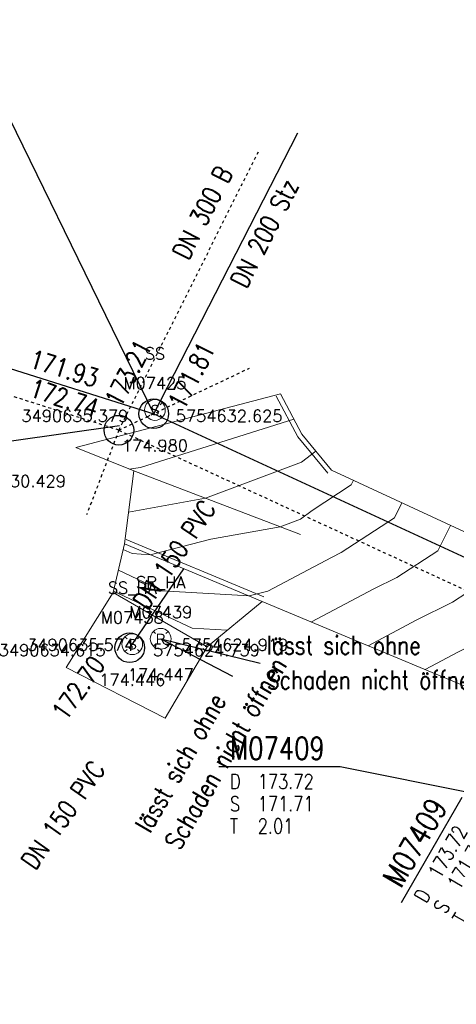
# Model space of a CAD drawing. Header units: metres. Extents: x 3490449 to 3490968, y 5754217 to 5754743.
# Tile 95 of 212: x 3490631 to 3490646, y 5754613 to 5754646. Entities that reach past the tile are written whole.
import ezdxf
from ezdxf.enums import TextEntityAlignment as Align

# ---------------------------------------------------------------- set-up
doc = ezdxf.new("R2010")
doc.units = ezdxf.units.M
doc.header["$LTSCALE"] = 0.25
doc.linetypes.add('Kartierung-07$0$AUSGEZOGEN', pattern=[0])
doc.linetypes.add('Kartierung-07$0$STRICHLINIE', pattern=[19.05, 12.7, -6.35])
for name, color, linetype, lineweight, true_color in [('Kartierung-07$0$$BRUCH', 7, 'Continuous', 18, 0x82563a), ('Kartierung-07$0$$HOEHEN_Haupt', 7, 'Continuous', 18, 0x82563a), ('Kartierung-07$0$$HOEHEN_Mittel', 7, 'Continuous', 18, 0x82563a), ('Kartierung-07$0$$P_INF_FL', 7, 'Kartierung-07$0$AUSGEZOGEN', 18, 0x82563a), ('Kartierung-07$0$$P_INF_H', 7, 'Kartierung-07$0$AUSGEZOGEN', 18, 0x82563a), ('Kartierung-07$0$$P_INF_H_Schacht', 7, 'Kartierung-07$0$AUSGEZOGEN', 18, 0x82563a), ('Kartierung-07$0$$P_INF_NR', 7, 'Kartierung-07$0$AUSGEZOGEN', 18, 0x82563a), ('Kartierung-07$0$$P_INF_NR_Schacht', 7, 'Kartierung-07$0$AUSGEZOGEN', 18, 0x82563a), ('Kartierung-07$0$$P_INF_X', 7, 'Kartierung-07$0$AUSGEZOGEN', 18, 0x82563a), ('Kartierung-07$0$$P_INF_Y', 7, 'Continuous', 18, 0x82563a), ('Kartierung-07$0$$PKT_GS', 7, 'Continuous', 18, 0x82563a), ('Kartierung-07$0$$PKT_SS', 7, 'Continuous', 18, 0x82563a), ('Kartierung-07$0$B_Befestigt', 7, 'Continuous', 18, 0x82563a), ('Kartierung-07$0$B_Bord', 7, 'Continuous', 18, 0x82563a), ('Kartierung-07$0$B_Gelaendeknick', 7, 'Continuous', 18, 0x82563a), ('Kartierung-07$0$B_Rinne', 7, 'Continuous', 18, 0x82563a), ('Kartierung-07$0$Hilfe_DGM', 7, 'Continuous', 18, 0x82563a), ('Kartierung-07$0$SYM_GS', 7, 'Kartierung-07$0$AUSGEZOGEN', 18, 0x82563a), ('Kartierung-07$0$SYM_SR_HA', 7, 'Kartierung-07$0$AUSGEZOGEN', 18, 0x82563a), ('Kartierung-07$0$SYM_SS', 7, 'Kartierung-07$0$AUSGEZOGEN', 18, 0x82563a), ('Kartierung-07$0$SYM_SS_HA', 7, 'Kartierung-07$0$AUSGEZOGEN', 18, 0x82563a)]:
    doc.layers.add(name, color=color, linetype=linetype, lineweight=lineweight, true_color=true_color)
doc.layers.add('Kartierung-07$0$$PKT_SR_HA', color=7, linetype='Continuous', lineweight=18)
doc.layers.add('Kartierung-07$0$$PKT_SS_HA', color=7, linetype='Continuous', lineweight=18)
for name, color, linetype, true_color in [('Kartierung-07$0$B_RW-Leitung_Aus', 7, 'Kartierung-07$0$STRICHLINIE', 0x82563a), ('Kartierung-07$0$B_RW-Leitung_Schrift_Aus', 7, 'Kartierung-07$0$AUSGEZOGEN', 0x82563a), ('Kartierung-07$0$B_Schachtschrift_RW_AUS', 7, 'Continuous', 0x82563a), ('Kartierung-07$0$B_Schachtschrift_SW_AUS', 7, 'Continuous', 0x82563a), ('Kartierung-07$0$B_SW-Leitung_AUS', 7, 'Continuous', 0x82563a), ('Kartierung-07$0$B_SW-Leitung_HA_Aus', 7, 'Continuous', 0x82563a), ('Kartierung-07$0$B_SW-Leitung_HA_Schrift_Aus', 7, 'Continuous', 0x82563a), ('Kartierung-07$0$B_SW_Leitung_Schrift_AUS', 7, 'Continuous', 0x82563a)]:
    doc.layers.add(name, color=color, linetype=linetype, true_color=true_color)
for name, color, linetype in [('Kartierung-07$0$B_RW-Schacht', 7, 'Continuous'), ('Kartierung-07$0$B_Schachtschrift_RW_HA', 7, 'Continuous'), ('Kartierung-07$0$B_Schachtschrift_RW_HA_60Grad', 7, 'Continuous'), ('Kartierung-07$0$B_SW-Leitung_HA_Schrift', 7, 'Continuous'), ('Kartierung-07$0$B_SW_Schacht', 7, 'Continuous'), ('Kartierung-07$0$B_SW_Schacht_HA', 7, 'Continuous')]:
    doc.layers.add(name, color=color, linetype=linetype)
doc.styles.add('Kartierung-07$0$2', font='TXT')
doc.styles.add('Kartierung-07$0$STANDARD', font='romans.shx', dxfattribs={"width": 0.8})

# ---------------------------------------------------------------- blocks, each defined once
blk = doc.blocks.new('Kartierung-07$0$PKT_GS')
at = {"layer": 'Kartierung-07$0$SYM_GS'}
blk.add_circle((0, 0), 0.2, dxfattribs=at)
at = {"layer": 'Kartierung-07$0$$P_INF_FL', "style": 'Kartierung-07$0$STANDARD'}
blk.add_attdef('CODE', text='', height=0.8, dxfattribs=at).set_placement((0, 1.7), align=Align.CENTER)
at = {"layer": 'Kartierung-07$0$$P_INF_H', "style": 'Kartierung-07$0$STANDARD'}
blk.add_attdef('H', text='', height=0.8, dxfattribs=at).set_placement((0, -1.4), align=Align.CENTER)
at = {"layer": 'Kartierung-07$0$$P_INF_NR', "style": 'Kartierung-07$0$STANDARD'}
blk.add_attdef('NR', text='', height=0.8, dxfattribs=at).set_placement((0, 0.7), align=Align.CENTER)
at = {"layer": 'Kartierung-07$0$$P_INF_X', "style": 'Kartierung-07$0$STANDARD'}
blk.add_attdef('X', text='', height=0.8, dxfattribs=at).set_placement((-0.9, -0.4), align=Align.RIGHT)
blk.add_attdef('Y', (0.7, -0.4), '', height=0.8, dxfattribs=at)
blk = doc.blocks.new('Kartierung-07$0$PKT_SS')
at = {"layer": 'Kartierung-07$0$SYM_SS'}
for p, q in [((-0.247, 0.247), (-0.177, 0.177)), ((0.177, 0.177), (0.247, 0.247)), ((0.177, 0.177), (0.247, 0.247)), ((-0.247, -0.247), (-0.177, -0.177)), ((0.177, -0.177), (0.247, -0.247))]:
    blk.add_line(p, q, dxfattribs=at)
blk.add_circle((0, 0), 0.35, dxfattribs=at)
at = {"layer": 'Kartierung-07$0$$P_INF_FL', "style": 'Kartierung-07$0$STANDARD'}
blk.add_attdef('CODE', text='', height=0.8, dxfattribs=at).set_placement((0, 1.7), align=Align.CENTER)
at = {"layer": 'Kartierung-07$0$$P_INF_H_Schacht', "style": 'Kartierung-07$0$STANDARD'}
blk.add_attdef('H', text='', height=0.8, dxfattribs=at).set_placement((0, -1.4), align=Align.CENTER)
at = {"layer": 'Kartierung-07$0$$P_INF_NR_Schacht', "style": 'Kartierung-07$0$STANDARD'}
blk.add_attdef('NR', text='', height=0.8, dxfattribs=at).set_placement((0, 0.7), align=Align.CENTER)
at = {"layer": 'Kartierung-07$0$$P_INF_X', "style": 'Kartierung-07$0$STANDARD'}
blk.add_attdef('X', text='', height=0.8, dxfattribs=at).set_placement((-0.9, -0.4), align=Align.RIGHT)
blk.add_attdef('Y', (0.7, -0.4), '', height=0.8, dxfattribs=at)
at = {"layer": 'Kartierung-07$0$SYM_SS', "style": 'Kartierung-07$0$2'}
blk.add_text('S', height=0.35, dxfattribs=at).set_placement((0, -0.178), align=Align.CENTER)
blk = doc.blocks.new('Kartierung-07$0$B_Schachtbeschriftung')
blk.add_line((0, 0), (8.186, 0))
at = {"style": 'Kartierung-07$0$STANDARD', "width": 0.8}
for s, p in [('D ', (0.75, -0.5)), ('S ', (0.75, -2)), ('T ', (0.75, -3.5))]:
    blk.add_text(s, height=1, dxfattribs=at).set_placement(p, align=Align.TOP_LEFT)
at = {"ltscale": 0.02, "style": 'Kartierung-07$0$STANDARD', "width": 0.8}
for tag, p, height in [('NUMMER', (0.759, 0.479), 1.5), ('DECKEL', (2.627, -1.5), 1), ('SOHLE', (2.625, -2.996), 1), ('TIEFE', (2.628, -4.501), 1)]:
    blk.add_attdef(tag, p, '', height=height, dxfattribs=at)
at = {"ltscale": 0.02, "style": 'Kartierung-07$0$STANDARD', "width": 0.8, "flags": 1}
blk.add_attdef('FOTO', (1.057, -6.131), '', height=1, dxfattribs=at)
blk = doc.blocks.new('Kartierung-07$0$PKT_SS_HA')
at = {"layer": 'Kartierung-07$0$SYM_SS_HA'}
for p, q in [((-0.247, 0.247), (-0.177, 0.177)), ((0.177, 0.177), (0.247, 0.247)), ((0.177, 0.177), (0.247, 0.247)), ((-0.247, -0.247), (-0.177, -0.177)), ((0.177, -0.177), (0.247, -0.247))]:
    blk.add_line(p, q, dxfattribs=at)
blk.add_circle((0, 0), 0.35, dxfattribs=at)
at = {"layer": 'Kartierung-07$0$$P_INF_FL', "style": 'Kartierung-07$0$STANDARD'}
blk.add_attdef('CODE', text='', height=0.8, dxfattribs=at).set_placement((0, 1.7), align=Align.CENTER)
at = {"layer": 'Kartierung-07$0$$P_INF_H_Schacht', "style": 'Kartierung-07$0$STANDARD'}
blk.add_attdef('H', text='', height=0.8, dxfattribs=at).set_placement((0, -1.4), align=Align.CENTER)
at = {"layer": 'Kartierung-07$0$$P_INF_NR_Schacht', "style": 'Kartierung-07$0$STANDARD'}
blk.add_attdef('NR', text='', height=0.8, dxfattribs=at).set_placement((0, 0.7), align=Align.CENTER)
at = {"layer": 'Kartierung-07$0$$P_INF_X', "style": 'Kartierung-07$0$STANDARD'}
blk.add_attdef('X', text='', height=0.8, dxfattribs=at).set_placement((-0.9, -0.4), align=Align.RIGHT)
blk.add_attdef('Y', (0.7, -0.4), '', height=0.8, dxfattribs=at)
at = {"layer": 'Kartierung-07$0$SYM_SS_HA', "style": 'Kartierung-07$0$2'}
blk.add_text('S', height=0.35, dxfattribs=at).set_placement((0, -0.178), align=Align.CENTER)
blk = doc.blocks.new('Kartierung-07$0$PKT_SR_HA')
at = {"layer": 'Kartierung-07$0$SYM_SR_HA'}
for p, q in [((-0.247, 0.247), (-0.177, 0.177)), ((0.177, 0.177), (0.247, 0.247)), ((0.177, 0.177), (0.247, 0.247)), ((-0.247, -0.247), (-0.177, -0.177)), ((0.177, -0.177), (0.247, -0.247))]:
    blk.add_line(p, q, dxfattribs=at)
blk.add_circle((0, 0), 0.35, dxfattribs=at)
at = {"layer": 'Kartierung-07$0$$P_INF_FL', "style": 'Kartierung-07$0$STANDARD'}
blk.add_attdef('CODE', text='', height=0.8, dxfattribs=at).set_placement((0, 1.7), align=Align.CENTER)
at = {"layer": 'Kartierung-07$0$$P_INF_H_Schacht', "style": 'Kartierung-07$0$STANDARD'}
blk.add_attdef('H', text='', height=0.8, dxfattribs=at).set_placement((0, -1.4), align=Align.CENTER)
at = {"layer": 'Kartierung-07$0$$P_INF_NR_Schacht', "style": 'Kartierung-07$0$STANDARD'}
blk.add_attdef('NR', text='', height=0.8, dxfattribs=at).set_placement((0, 0.7), align=Align.CENTER)
at = {"layer": 'Kartierung-07$0$$P_INF_X', "style": 'Kartierung-07$0$STANDARD'}
blk.add_attdef('X', text='', height=0.8, dxfattribs=at).set_placement((-0.9, -0.4), align=Align.RIGHT)
blk.add_attdef('Y', (0.7, -0.4), '', height=0.8, dxfattribs=at)
at = {"layer": 'Kartierung-07$0$SYM_SR_HA', "style": 'Kartierung-07$0$2'}
blk.add_text('R', height=0.35, dxfattribs=at).set_placement((0, -0.178), align=Align.CENTER)

msp = doc.modelspace()

# ---------------------------------------------------------------- linework, layer by layer
at = {"layer": 'Kartierung-07$0$$BRUCH', "ltscale": 0.02}
for p, q in [((3490639.606, 5754633.169), (3490640.33, 5754631.813)), ((3490640.33, 5754631.813), (3490641.332, 5754630.597)), ((3490632.711, 5754631.36), (3490634.673, 5754630.574)), ((3490640.283, 5754628.434), (3490634.673, 5754630.574)), ((3490634.353, 5754628.113), (3490638.99, 5754626.181)), ((3490633.973, 5754626.479), (3490637.137, 5754624.653)), ((3490637.137, 5754624.653), (3490635.725, 5754622.249))]:
    msp.add_line(p, q, dxfattribs=at)
at = {"layer": 'Kartierung-07$0$$HOEHEN_Haupt', "ltscale": 0.02}
for points in [[(3490640.655, 5754625.486), (3490642.751, 5754626.602), (3490643.529, 5754626.987), (3490644.912, 5754627.887), (3490645.342, 5754628.739)], [(3490633.984, 5754626.528), (3490636.633, 5754625.28), (3490637.813, 5754625.211)]]:
    msp.add_lwpolyline(points, dxfattribs=at)
at = {"layer": 'Kartierung-07$0$$HOEHEN_Mittel', "ltscale": 0.02}
for points in [[(3490640.062, 5754632.314), (3490634.89, 5754630.688), (3490634.516, 5754630.637)], [(3490634.492, 5754629.184), (3490637.088, 5754629.653), (3490640.317, 5754630.872), (3490640.802, 5754631.24)], [(3490634.311, 5754627.931), (3490634.615, 5754627.787), (3490635.22, 5754627.752), (3490637.262, 5754628.27), (3490639.604, 5754628.693), (3490640.29, 5754628.952), (3490640.676, 5754629.245), (3490641.99, 5754630.099), (3490642.069, 5754630.256)], [(3490634.148, 5754627.229), (3490635.624, 5754626.533), (3490638.556, 5754626.362), (3490639.185, 5754626.522), (3490641.325, 5754627.661), (3490641.653, 5754627.824), (3490643.451, 5754628.993), (3490643.705, 5754629.498)], [(3490642.57, 5754624.687), (3490644.178, 5754625.544), (3490645.406, 5754626.151), (3490646.373, 5754626.781), (3490646.979, 5754627.981)], [(3490644.484, 5754623.888), (3490645.605, 5754624.485), (3490647.282, 5754625.315), (3490647.835, 5754625.674), (3490648.616, 5754627.223)]]:
    msp.add_lwpolyline(points, dxfattribs=at)
at = {"layer": 'Kartierung-07$0$B_Befestigt', "ltscale": 0.02}
for points in [[(3490634.353, 5754628.113), (3490638.99, 5754626.181)], [(3490633.973, 5754626.479), (3490637.137, 5754624.653), (3490635.725, 5754622.249)]]:
    msp.add_lwpolyline(points, dxfattribs=at)
at = {"layer": 'Kartierung-07$0$B_Bord', "ltscale": 0.02}
msp.add_lwpolyline([(3490639.606, 5754633.169), (3490640.33, 5754631.813), (3490641.332, 5754630.597)], dxfattribs=at)
at = {"layer": 'Kartierung-07$0$B_Gelaendeknick', "ltscale": 0.02}
for points in [[(3490632.711, 5754631.36), (3490634.673, 5754630.574)], [(3490640.283, 5754628.434), (3490634.673, 5754630.574)]]:
    msp.add_lwpolyline(points, dxfattribs=at)
at = {"layer": 'Kartierung-07$0$B_Rinne', "ltscale": 0.02}
for points in [[(3490639.465, 5754633.094), (3490640.196, 5754631.724), (3490641.209, 5754630.495)], [(3490634.415, 5754628.261), (3490639.052, 5754626.329)]]:
    msp.add_lwpolyline(points, dxfattribs=at)
at = {"layer": 'Kartierung-07$0$B_RW-Leitung_Aus', "ltscale": 0.02}
for q in [(3490596.757, 5754643.859), (3490638.865, 5754641.317), (3490685.748, 5754608.167)]:
    msp.add_line((3490634.164, 5754631.944), q, dxfattribs=at)
at = {"layer": 'Kartierung-07$0$B_RW-Leitung_Aus', "ltscale": 0.01}
for q in [(3490638.566, 5754634.036), (3490633.077, 5754629.098)]:
    msp.add_line((3490634.164, 5754631.944), q, dxfattribs=at)
at = {"layer": 'Kartierung-07$0$B_RW-Schacht', "ltscale": 0.02}
msp.add_circle((3490634.164, 5754631.944), 0.5, dxfattribs=at)
at = {"layer": 'Kartierung-07$0$B_Schachtschrift_RW_AUS', "ltscale": 0.02, "elevation": 174.964}
msp.add_lwpolyline([(3490634.189, 5754632.091), (3490619.689, 5754630.039)], dxfattribs=at)
at = {"layer": 'Kartierung-07$0$B_Schachtschrift_RW_HA', "ltscale": 0.02}
msp.add_line((3490635.574, 5754624.919, 174.447), (3490638.921, 5754624.095), dxfattribs=at)
msp.add_lwpolyline([(3490641.624, 5754620.614), (3490650.701, 5754618.802)], dxfattribs=at)
at = {"layer": 'Kartierung-07$0$B_Schachtschrift_RW_HA_60Grad', "ltscale": 0.02}
msp.add_line((3490635.574, 5754624.919, 174.447), (3490637.998, 5754623.657), dxfattribs=at)
at = {"layer": 'Kartierung-07$0$B_Schachtschrift_SW_AUS', "ltscale": 0.02}
msp.add_lwpolyline([(3490635.34, 5754632.499), (3490628.852, 5754645.768)], dxfattribs=at)
at = {"layer": 'Kartierung-07$0$B_SW-Leitung_AUS', "ltscale": 0.02}
for p, q in [((3490595.971, 5754644.848), (3490635.34, 5754632.499)), ((3490635.34, 5754632.499), (3490640.191, 5754641.953)), ((3490635.34, 5754632.499), (3490684.693, 5754609.737))]:
    msp.add_line(p, q, dxfattribs=at)
at = {"layer": 'Kartierung-07$0$B_SW-Leitung_HA_Aus', "ltscale": 0.02}
msp.add_lwpolyline([(3490634.528, 5754624.617), (3490636.351, 5754627.28)], dxfattribs=at)
at = {"layer": 'Kartierung-07$0$B_SW_Schacht', "ltscale": 0.02}
msp.add_circle((3490635.34, 5754632.499), 0.5, dxfattribs=at)
at = {"layer": 'Kartierung-07$0$B_SW_Schacht_HA', "ltscale": 0.02}
msp.add_circle((3490634.528, 5754624.617), 0.5, dxfattribs=at)
at = {"layer": 'Kartierung-07$0$Hilfe_DGM', "ltscale": 0.02}
msp.add_lwpolyline([(3490679.389, 5754607.4), (3490654.39, 5754619.764), (3490654.308, 5754619.694), (3490652.009, 5754615.82), (3490646.35, 5754619.135), (3490648.193, 5754620.706), (3490648.887, 5754622.05), (3490638.99, 5754626.181), (3490637.137, 5754624.653), (3490635.725, 5754622.249), (3490632.384, 5754623.948), (3490633.973, 5754626.479), (3490634.353, 5754628.113), (3490634.673, 5754630.574), (3490632.711, 5754631.36), (3490639.606, 5754633.169), (3490640.33, 5754631.813), (3490641.332, 5754630.597), (3490650.727, 5754626.245), (3490656.374, 5754623.836), (3490682.217, 5754611.722)], dxfattribs=at)

# ---------------------------------------------------------------- block references
at = {"layer": 'Kartierung-07$0$$PKT_GS'}
ref = msp.add_blockref('Kartierung-07$0$PKT_GS', (3490628.08, 5754630.429, 174.951), dxfattribs=at)
ref.add_attrib('Y', '5754630.429', (3490628.78, 5754630.029, 174.951), dxfattribs={"layer": 'Kartierung-07$0$$P_INF_Y', "height": 0.4, "style": 'Kartierung-07$0$STANDARD'})
ref.add_attrib('X', '3490628.080', dxfattribs={"layer": 'Kartierung-07$0$$P_INF_X', "height": 0.4, "style": 'Kartierung-07$0$STANDARD'}).set_placement((3490627.18, 5754630.029, 174.951), align=Align.RIGHT)
ref.add_attrib('H', '174.951', dxfattribs={"layer": 'Kartierung-07$0$$P_INF_H', "height": 0.4, "style": 'Kartierung-07$0$STANDARD'}).set_placement((3490628.08, 5754629.029, 174.951), align=Align.CENTER)
ref.add_attrib('CODE', 'GS', dxfattribs={"layer": 'Kartierung-07$0$$P_INF_FL', "height": 0.4, "style": 'Kartierung-07$0$STANDARD'}).set_placement((3490628.08, 5754632.129, 174.951), align=Align.CENTER)
ref.add_attrib('NR', 'M07258', dxfattribs={"layer": 'Kartierung-07$0$$P_INF_NR', "height": 0.4, "style": 'Kartierung-07$0$STANDARD'}).set_placement((3490628.08, 5754631.129, 174.951), align=Align.CENTER)
at = {"layer": 'Kartierung-07$0$$PKT_SR_HA'}
ref = msp.add_blockref('Kartierung-07$0$PKT_SR_HA', (3490635.574, 5754624.919, 174.447), dxfattribs=at)
ref.add_attrib('Y', '5754624.919', (3490636.274, 5754624.519, 174.447), dxfattribs={"layer": 'Kartierung-07$0$$P_INF_X', "height": 0.4, "style": 'Kartierung-07$0$STANDARD'})
ref.add_attrib('X', '3490635.574', dxfattribs={"layer": 'Kartierung-07$0$$P_INF_X', "height": 0.4, "style": 'Kartierung-07$0$STANDARD'}).set_placement((3490634.674, 5754624.519, 174.447), align=Align.RIGHT)
ref.add_attrib('H', '174.447', dxfattribs={"layer": 'Kartierung-07$0$$P_INF_H_Schacht', "height": 0.4, "style": 'Kartierung-07$0$STANDARD'}).set_placement((3490635.574, 5754623.519, 174.447), align=Align.CENTER)
ref.add_attrib('CODE', 'SR_HA', dxfattribs={"layer": 'Kartierung-07$0$$P_INF_FL', "height": 0.4, "style": 'Kartierung-07$0$STANDARD'}).set_placement((3490635.574, 5754626.619, 174.447), align=Align.CENTER)
ref.add_attrib('NR', 'M07439', dxfattribs={"layer": 'Kartierung-07$0$$P_INF_NR_Schacht', "height": 0.4, "style": 'Kartierung-07$0$STANDARD'}).set_placement((3490635.574, 5754625.619, 174.447), align=Align.CENTER)
at = {"layer": 'Kartierung-07$0$$PKT_SS'}
ref = msp.add_blockref('Kartierung-07$0$PKT_SS', (3490635.379, 5754632.625, 174.98), dxfattribs=at)
ref.add_attrib('Y', '5754632.625', (3490636.079, 5754632.225, 174.98), dxfattribs={"layer": 'Kartierung-07$0$$P_INF_Y', "height": 0.4, "style": 'Kartierung-07$0$STANDARD'})
ref.add_attrib('X', '3490635.379', dxfattribs={"layer": 'Kartierung-07$0$$P_INF_X', "height": 0.4, "style": 'Kartierung-07$0$STANDARD'}).set_placement((3490634.479, 5754632.225, 174.98), align=Align.RIGHT)
ref.add_attrib('H', '174.980', dxfattribs={"layer": 'Kartierung-07$0$$P_INF_H', "height": 0.4, "style": 'Kartierung-07$0$STANDARD'}).set_placement((3490635.379, 5754631.225, 174.98), align=Align.CENTER)
ref.add_attrib('CODE', 'SS', dxfattribs={"layer": 'Kartierung-07$0$$P_INF_FL', "height": 0.4, "style": 'Kartierung-07$0$STANDARD'}).set_placement((3490635.379, 5754634.325, 174.98), align=Align.CENTER)
ref.add_attrib('NR', 'M07425', dxfattribs={"layer": 'Kartierung-07$0$$P_INF_NR', "height": 0.4, "style": 'Kartierung-07$0$STANDARD'}).set_placement((3490635.379, 5754633.325, 174.98), align=Align.CENTER)
at = {"layer": 'Kartierung-07$0$$PKT_SS_HA'}
ref = msp.add_blockref('Kartierung-07$0$PKT_SS_HA', (3490634.615, 5754624.739, 174.446), dxfattribs=at)
ref.add_attrib('Y', '5754624.739', (3490635.315, 5754624.339, 174.446), dxfattribs={"layer": 'Kartierung-07$0$$P_INF_X', "height": 0.4, "style": 'Kartierung-07$0$STANDARD'})
ref.add_attrib('X', '3490634.615', dxfattribs={"layer": 'Kartierung-07$0$$P_INF_X', "height": 0.4, "style": 'Kartierung-07$0$STANDARD'}).set_placement((3490633.715, 5754624.339, 174.446), align=Align.RIGHT)
ref.add_attrib('H', '174.446', dxfattribs={"layer": 'Kartierung-07$0$$P_INF_H_Schacht', "height": 0.4, "style": 'Kartierung-07$0$STANDARD'}).set_placement((3490634.615, 5754623.339, 174.446), align=Align.CENTER)
ref.add_attrib('CODE', 'SS_HA', dxfattribs={"layer": 'Kartierung-07$0$$P_INF_FL', "height": 0.4, "style": 'Kartierung-07$0$STANDARD'}).set_placement((3490634.615, 5754626.439, 174.446), align=Align.CENTER)
ref.add_attrib('NR', 'M07438', dxfattribs={"layer": 'Kartierung-07$0$$P_INF_NR_Schacht', "height": 0.4, "style": 'Kartierung-07$0$STANDARD'}).set_placement((3490634.615, 5754625.439, 174.446), align=Align.CENTER)
at = {"layer": 'Kartierung-07$0$B_Schachtschrift_RW_HA', "ltscale": 0.02, "xscale": 0.5, "yscale": 0.5, "zscale": 0.5}
msp.add_blockref('Kartierung-07$0$B_Schachtbeschriftung', (3490637.531, 5754620.614), dxfattribs=at).add_auto_attribs({'NUMMER': 'M07409', 'DECKEL': '173.72', 'SOHLE': '171.71', 'TIEFE': '2.01'})
at = {"layer": 'Kartierung-07$0$B_Schachtschrift_RW_HA_60Grad', "ltscale": 0.02, "xscale": 0.4999999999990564, "yscale": 0.4999999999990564, "zscale": 0.4999999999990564, "rotation": 59.99999999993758}
msp.add_blockref('Kartierung-07$0$B_Schachtbeschriftung', (3490643.684, 5754616.043), dxfattribs=at).add_auto_attribs({'NUMMER': 'M07409', 'DECKEL': '173.72', 'SOHLE': '171.71', 'TIEFE': '2.01'})

# ---------------------------------------------------------------- texts
at = {"layer": 'Kartierung-07$0$B_RW-Leitung_Schrift_Aus', "ltscale": 0.02, "style": 'Kartierung-07$0$STANDARD', "width": 0.8}
for s, rotation, p in [('DN 300 B', 63, (3490636.504, 5754637.64)), ('173.21', 63, (3490634.229, 5754632.673)), ('172.74', 342, (3490631.106, 5754633.092))]:
    msp.add_text(s, height=0.625, rotation=rotation, dxfattribs=at).set_placement(p)
at = {"layer": 'Kartierung-07$0$B_Schachtschrift_RW_HA', "ltscale": 0.02, "char_height": 0.625, "width": 10.80758, "attachment_point": 1, "style": 'Kartierung-07$0$STANDARD'}
for s, insert in [('\\pt7.5;lässt sich ohne ', (3490639.148, 5754625.016)), ('\\pt7.5;Schaden nicht öffnen', (3490639.148, 5754623.851))]:
    msp.add_mtext(s, dxfattribs=dict(at, insert=insert))
at = {"layer": 'Kartierung-07$0$B_Schachtschrift_RW_HA_60Grad', "ltscale": 0.02, "char_height": 0.625, "width": 10.80758, "attachment_point": 1, "rotation": 60, "style": 'Kartierung-07$0$STANDARD'}
for s, insert in [('\\pt7.5;Schaden nicht öffnen', (3490635.673, 5754618.075)), ('\\pt7.5;lässt sich ohne ', (3490634.665, 5754618.658))]:
    msp.add_mtext(s, dxfattribs=dict(at, insert=insert))
at = {"layer": 'Kartierung-07$0$B_SW-Leitung_HA_Schrift', "ltscale": 0.02, "style": 'Kartierung-07$0$STANDARD', "width": 0.8}
for s, p in [('172.70', (3490632.378, 5754622.118)), ('DN 150 PVC', (3490631.336, 5754617.097))]:
    msp.add_text(s, height=0.625, rotation=54.9425, dxfattribs=at).set_placement(p)
at = {"layer": 'Kartierung-07$0$B_SW-Leitung_HA_Schrift_Aus', "ltscale": 0.02, "style": 'Kartierung-07$0$STANDARD', "width": 0.8}
msp.add_text('DN 150 PVC', height=0.625, rotation=55.7979, dxfattribs=at).set_placement((3490635.115, 5754625.844))
at = {"layer": 'Kartierung-07$0$B_SW_Leitung_Schrift_AUS', "ltscale": 0.02, "style": 'Kartierung-07$0$STANDARD', "width": 0.8}
for s, rotation, p in [('DN 200 Stz', 63, (3490638.458, 5754636.68)), ('171.93', 343, (3490631.101, 5754634.068)), ('171.81', 63, (3490636.359, 5754632.593))]:
    msp.add_text(s, height=0.625, rotation=rotation, dxfattribs=at).set_placement(p)

doc.saveas('drawing.dxf')
